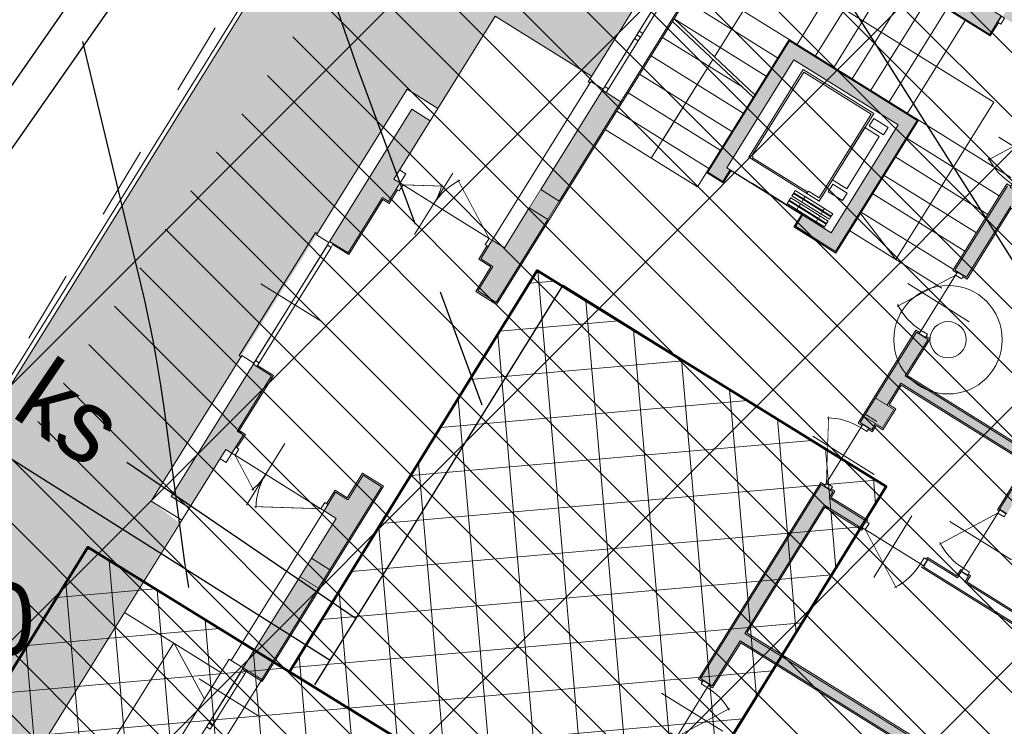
# Model space of a CAD drawing. Extents: x 4615668 to 9249187, y 5334101 to 10688993.
# Tile 26 of 120: x 4667487 to 4667501, y 5336872 to 5336882. Entities that reach past the tile are written whole.
import ezdxf
from ezdxf.enums import TextEntityAlignment as Align
from ezdxf.lldxf.tags import DXFTag

# ---------------------------------------------------------------- set-up
doc = ezdxf.new("R2010")
doc.units = 0
doc.header["$MEASUREMENT"] = 0
for name, pattern in [('BUIB05', [1, 0.5, -0.5]), ('DASHED', [19.049999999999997, 12.7, -6.35]), ('WARSTWICA', [3, 2, -1])]:
    doc.linetypes.add(name, pattern=pattern)
for name, color, linetype in [('13', 7, 'Continuous'), ('25', 7, 'Continuous'), ('26', 7, 'Continuous'), ('27', 7, 'Continuous'), ('45', 7, 'Continuous'), ('50', 7, 'Continuous'), ('52', 7, 'Continuous'), ('DIM', 7, 'Continuous'), ('hatcz', 253, 'Continuous'), ('OPIS', 7, 'Continuous'), ('sciany', 1, 'Continuous'), ('STOLARKA', 4, 'Continuous'), ('UWWPA_907', 7, 'Continuous')]:
    doc.layers.add(name, color=color, linetype=linetype)
for name, color, linetype, lineweight in [('A_widok', 8, 'Continuous', 0), ('budynek', 7, 'Continuous', 53), ('hatch', 253, 'Continuous', 0)]:
    doc.layers.add(name, color=color, linetype=linetype, lineweight=lineweight)
doc.styles.add('STYLE2', font='arial.ttf')
doc.styles.add('txt', font='TXT', dxfattribs={"height": 0.2})
tags = doc.linetypes.add('DASH', pattern=[15, 10, -5]).pattern_tags.tags
tags[6:7] = [DXFTag(74, 4), DXFTag(75, 0), DXFTag(340, '0'), DXFTag(46, 0.0), DXFTag(50, 0.0), DXFTag(44, 0.0), DXFTag(45, 0.0)]
tags[4:5] = [DXFTag(74, 4), DXFTag(75, 0), DXFTag(340, '0'), DXFTag(46, 0.0), DXFTag(50, 0.0), DXFTag(44, 0.0), DXFTag(45, 0.0)]
doc.dimstyles.new('1-500', dxfattribs={"dimtxt": 1, "dimasz": 0.5, "dimexe": 0.18, "dimexo": 0.0625, "dimgap": 0.3, "dimtad": 1, "dimzin": 0, "dimdsep": 46, "dimtxsty": 'STYLE2', "dimblk": 'DOT', "dimcen": 0.09, "dimadec": 0, "dimazin": 0, "dimtfac": 1, "dimtmove": 0, "dimatfit": 0, "dimldrblk": 'DOT', "dimfxl": 0, "dimtolj": 1, "dimtzin": 0, "dimarcsym": 0})
pattern_1 = [(95, (0, 0), (-0.6226216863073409, -0.05447233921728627), []), (185, (0, 0), (0.0544723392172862, -0.6226216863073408), [])]

# ---------------------------------------------------------------- blocks, each defined once
blk = doc.blocks.new('SB')
at = {"layer": 'UWWPA_907', "color": 7, "linetype": 'Continuous', "lineweight": 13}
for radius in [0.75, 0.25]:
    blk.add_circle((0, 0), radius, dxfattribs=at)
blk = doc.blocks.new('G$C8361AC1F')
at = {"layer": 'STOLARKA', "color": 252, "linetype": 'Continuous', "lineweight": 0}
for p, q in [((50, 100.0000000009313), (50, 0)), ((5, 50), (95, 49.99999999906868))]:
    blk.add_line(p, q, dxfattribs=at)
at = {"layer": 'STOLARKA', "color": 252, "linetype": 'Continuous', "lineweight": 0, "const_width": 0.9999999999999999}
blk.add_lwpolyline([(95, 50), (15.32566285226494, 95.99999999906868)], dxfattribs=at)
at = {"layer": 'STOLARKA', "color": 252, "linetype": 'Continuous', "lineweight": 0}
for points in [[(5, 40), (5, 50), (0, 50), (0, 40)], [(95, 40), (95, 50), (100, 50), (100, 40)]]:
    blk.add_lwpolyline(points, close=True, dxfattribs=at)
blk.add_arc((95, 49.99999999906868), 90, 148.7266556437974, 180, dxfattribs=at)
blk = doc.blocks.new('G$CF45FC2ED')
at = {"layer": 'STOLARKA', "color": 252, "linetype": 'Continuous', "lineweight": 0}
for p, q in [((45, 100.0000000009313), (45, 0)), ((85, 49.99999999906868), (5, 49.99999999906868))]:
    blk.add_line(p, q, dxfattribs=at)
at = {"layer": 'STOLARKA', "color": 252, "linetype": 'Continuous', "lineweight": 0, "const_width": 0.9999999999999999}
blk.add_lwpolyline([(5, 50), (77.05658363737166, 91.6018879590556)], dxfattribs=at)
at = {"layer": 'STOLARKA', "color": 252, "linetype": 'Continuous', "lineweight": 0}
for points in [[(5, 40), (5, 50), (0, 50), (0, 40)], [(85, 40), (85, 50), (90, 50), (90, 40)]]:
    blk.add_lwpolyline(points, close=True, dxfattribs=at)
blk.add_arc((-5, 49.99999999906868), 90, 0, 28.08978682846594, dxfattribs=at)
blk = doc.blocks.new('Z$W@#560870F2')
at = {"layer": 'A_widok', "lineweight": 25, "ltscale": 2}
for p, q in [((199.4689787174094, 178.4999104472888), (199.4689787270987, 60.49991056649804)), ((199.4689787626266, 24.49991047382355), (199.468978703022, 142.4999103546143))]:
    blk.add_line(p, q, dxfattribs=at)
at = {"layer": 'A_widok', "color": 251, "lineweight": 25, "ltscale": 2}
for p, q in [((218.4689787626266, 188.9999103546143), (218.4689787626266, 142.4999103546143)), ((220.468978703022, 140.4999104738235), (220.468978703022, 140.4999104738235))]:
    blk.add_line(p, q, dxfattribs=at)
at = {"layer": 'A_widok', "color": 251, "linetype": 'DASHED', "ltscale": 30}
blk.add_line((218.4689786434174, 165.9999103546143), (218.4689786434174, 167.4999103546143), dxfattribs=at)
at = {"layer": 'A_widok', "ltscale": 10}
blk.add_line((169.0998882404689, 41.9999104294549), (169.0998880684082, 131.9999104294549), dxfattribs=at)
for points in [[(34.49988807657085, 178.9999103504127), (34.49988814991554, 155.6021442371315), (46.49988814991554, 155.602144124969), (46.49988807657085, 178.9999104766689)], [(153.4998880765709, 178.9999105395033), (153.4998881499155, 155.6021443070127), (141.4998881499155, 155.6021441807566), (141.4998880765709, 178.9999105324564)], [(179.999888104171, 131.9999105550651), (179.99988813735, 176.9999105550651), (175.9998880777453, 176.9999105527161), (175.999888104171, 131.9999105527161)], [(184.9998880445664, 131.999910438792), (184.9998880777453, 176.999910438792), (180.99988813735, 176.999910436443), (180.9998881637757, 131.9999105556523)], [(191.999888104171, 131.9999105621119), (191.9998880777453, 176.9999105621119), (187.99988813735, 176.999910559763), (187.999888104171, 131.999910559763)], [(197.4689786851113, 131.9999104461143), (197.4689787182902, 176.9999105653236), (192.9998880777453, 176.9999104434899), (192.999888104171, 131.9999104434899)], [(136.4998880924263, 151.9999104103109), (136.4998880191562, 175.2706629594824), (51.49988807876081, 175.2706630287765), (51.49988815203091, 151.9999103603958)], [(179.9998881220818, 163.4999104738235), (179.9998881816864, 115.9999103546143), (175.9998881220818, 115.9999103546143), (175.9998881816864, 163.4999104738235)], [(184.9998880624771, 163.4999103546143), (184.9998881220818, 115.9999103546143), (180.9998881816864, 115.9999103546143), (180.9998881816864, 163.4999103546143)], [(191.9998881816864, 163.4999103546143), (191.9998881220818, 115.9999103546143), (187.9998881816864, 115.9999103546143), (187.9998881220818, 163.4999103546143)], [(197.468978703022, 163.4999104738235), (197.468978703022, 115.9999104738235), (192.9998881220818, 115.9999104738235), (192.9998880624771, 163.4999103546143)]]:
    blk.add_lwpolyline(points, close=True, dxfattribs=at)
at = {"layer": 'A_widok', "linetype": 'Continuous', "lineweight": 0}
blk.add_lwpolyline([(171.0998882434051, 36.99991043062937), (171.0998881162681, 151.9999105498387), (28.49988809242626, 151.9999103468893), (28.49988821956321, 36.99991034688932)], close=True, dxfattribs=at)
at = {"layer": 'A_widok', "ltscale": 10}
blk.add_lwpolyline([(171.0998881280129, 131.9999105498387), (167.0998881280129, 131.9999105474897), (167.0998881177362, 149.4999105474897), (30.99988809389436, 149.4999103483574), (30.99988821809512, 39.49991046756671), (167.0998881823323, 39.49991042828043), (167.0998881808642, 41.99991054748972), (171.0998881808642, 41.99991054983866)], dxfattribs=at)
at = {"layer": 'A_widok'}
for p in [(169.0998881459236, 130.9999103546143), (169.0998880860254, 101.9999105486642), (169.099888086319, 100.9999103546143), (169.0998881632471, 71.99991054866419)]:
    blk.add_point(p, dxfattribs=at)
at = {"layer": 'sciany', "color": 251, "linetype": 'Continuous', "lineweight": 0}
for p, q in [((4.999888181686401, -8.952617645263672e-05), (4.999888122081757, 207.9999103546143)), ((4.999888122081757, 207.9999103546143), (218.4689787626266, 207.9999103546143)), ((218.4689787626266, 207.9999103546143), (218.4689787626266, 142.4999103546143)), ((23.99988812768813, 188.9999103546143), (199.4689787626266, 188.9999103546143)), ((23.99988817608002, 18.99991046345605), (23.99988812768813, 188.9999103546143)), ((199.4689787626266, 188.9999103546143), (199.4689787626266, 142.4999103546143)), ((199.468978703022, 142.4999103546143), (218.4689787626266, 142.4999103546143)), ((199.468978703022, 18.99991036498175), (23.99988817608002, 18.99991046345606)), ((199.4689787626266, 24.49991047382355), (218.468978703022, 24.49991047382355)), ((199.468978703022, 24.49991047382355), (199.468978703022, 18.99991036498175)), ((218.468978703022, 24.49991047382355), (218.468978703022, -8.96453857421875e-05)), ((218.468978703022, -8.96453857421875e-05), (4.999888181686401, -8.952617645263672e-05))]:
    blk.add_line(p, q, dxfattribs=at)
blk = doc.blocks.new('G$C7BE39422')
at = {"layer": 'OPIS', "lineweight": 0, "ltscale": 40, "transparency": 33554687}
h = blk.add_hatch(color=256, dxfattribs=at)
h.dxf.hatch_style = 1
h.paths.add_polyline_path([(461.0854744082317, 1724.0000002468), (461.0854744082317, 1754.000000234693), (680.1125082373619, 1754.000000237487), (680.1125082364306, 1724.0000002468)])
h = blk.add_hatch(color=256, dxfattribs=at)
h.dxf.hatch_style = 1
h.paths.add_polyline_path([(1411.189378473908, 1184), (1411.189378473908, 1165.249999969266), (1381.189378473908, 1165.249999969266), (1381.189378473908, 1184)])
h.paths.add_polyline_path([(830.1125082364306, 1184), (830.1125082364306, 1174.000000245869), (811.1125082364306, 1174.000000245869), (811.1125082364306, 1184)])
h.paths.add_polyline_path([(811.1125082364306, 1214), (811.1125082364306, 1321.155495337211), (830.1125082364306, 1321.155495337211), (830.1125082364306, 1261.655495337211), (1038.028082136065, 1261.655495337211), (1038.028082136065, 1537.866640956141), (830.1125082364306, 1537.866640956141), (830.1125082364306, 1422.155495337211), (811.1125082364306, 1422.155495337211), (811.1125082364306, 1559.366640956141), (830.1125082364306, 1559.366640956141), (830.1125082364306, 1549.866640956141), (1038.028082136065, 1549.866640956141), (1038.028082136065, 1559.366640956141), (1050.028082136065, 1559.366640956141), (1050.028082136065, 1405.761068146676), (1154.028082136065, 1405.761068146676), (1154.028082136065, 1549.866640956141), (1170.425448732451, 1549.866640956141), (1170.425448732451, 1539.866640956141), (1164.028082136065, 1539.866640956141), (1164.028082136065, 1405.761068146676), (1267.822815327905, 1405.761068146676), (1267.822815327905, 1539.866640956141), (1261.425448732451, 1539.866640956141), (1261.425448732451, 1549.866640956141), (1283.792011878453, 1549.866640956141), (1283.792011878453, 1539.866640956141), (1277.611669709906, 1539.866640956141), (1277.611669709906, 1405.761068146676), (1381.189378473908, 1405.761068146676), (1381.189378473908, 1539.86664095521), (1374.792011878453, 1539.86664095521), (1374.792011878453, 1549.86664095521), (1381.189378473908, 1549.86664095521), (1381.189378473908, 1724.0000002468), (1411.189378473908, 1724.0000002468), (1411.189378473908, 1214), (1381.189378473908, 1214), (1381.189378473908, 1249.655495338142), (1374.792011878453, 1249.655495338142), (1374.792011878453, 1259.655495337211), (1381.189378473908, 1259.655495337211), (1381.189378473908, 1393.786186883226), (1277.611669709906, 1393.786186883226), (1277.611669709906, 1259.655495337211), (1283.792011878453, 1259.655495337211), (1283.792011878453, 1249.655495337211), (1261.425448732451, 1249.655495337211), (1261.425448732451, 1259.655495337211), (1267.822815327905, 1259.655495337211), (1267.822815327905, 1393.786186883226), (1164.028082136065, 1393.786186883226), (1164.028082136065, 1259.655495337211), (1170.425448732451, 1259.655495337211), (1170.425448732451, 1249.655495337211), (1147.63071554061, 1249.655495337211), (1147.63071554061, 1259.655495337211), (1154.028082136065, 1259.655495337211), (1154.028082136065, 1393.786186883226), (1050.028082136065, 1393.786186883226), (1050.028082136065, 1259.655495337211), (1056.63071554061, 1259.655495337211), (1056.63071554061, 1249.655495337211), (1050.028082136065, 1249.655495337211), (1050.028082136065, 1174.000000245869), (1038.028082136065, 1174.000000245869), (1038.028082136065, 1249.655495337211), (830.1125082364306, 1249.655495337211), (830.1125082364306, 1214)])
h = blk.add_hatch(color=256, dxfattribs=at)
h.dxf.hatch_style = 1
h.paths.add_polyline_path([(474.074073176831, 1375.53090966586), (468.5740730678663, 1375.530909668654), (468.5740730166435, 1551.000000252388), (638.5740730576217, 1551.000000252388), (638.5740730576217, 1375.53090966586), (592.0740730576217, 1375.530909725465), (592.0740730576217, 1356.53090966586), (657.5740730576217, 1356.53090966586), (657.5740730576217, 1570.000000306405), (449.574073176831, 1570.0000002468), (449.574073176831, 1356.530909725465), (474.074073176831, 1356.530909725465)])
h = blk.add_hatch(color=256, dxfattribs=at)
h.dxf.hatch_style = 1
h.paths.add_polyline_path([(266.0356379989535, 1362.500000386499), (266.0356379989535, 1214), (281.0356379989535, 1214), (281.0356379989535, 1375.53090966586), (266.0356379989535, 1375.53090966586)])
h.paths.add_polyline_path([(281.0356379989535, 1375.53090966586), (281.0356379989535, 1214), (296.0356379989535, 1214), (296.0356379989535, 1375.53090966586)])
h.paths.add_polyline_path([(281.0356379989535, 1184), (281.0356379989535, 1049), (296.0356379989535, 1049), (296.0356379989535, 1184)])
h.paths.add_polyline_path([(266.0356379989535, 1119), (246.0356379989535, 1119), (246.0356379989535, 1109), (246.0356379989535, 1089), (266.0356379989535, 1089), (266.0356379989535, 1049), (281.0356379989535, 1049), (281.0356379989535, 1184), (266.0356379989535, 1184)])
h.paths.add_polyline_path([(86.03563799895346, 999), (86.03563799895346, 1088.928201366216), (96.03563799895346, 1088.928201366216), (96.03563799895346, 1108.999999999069), (96.03563799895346, 1119), (86.03563799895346, 1119), (86.03563799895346, 1134), (86.03563799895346, 1184), (86.03563799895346, 1214), (71.03563799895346, 1214), (71.03563801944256, 999)])
h.paths.add_polyline_path([(56.03563803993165, 999), (62.03563803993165, 999), (62.51427259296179, 999), (71.03563801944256, 999), (71.03563799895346, 1214), (56.03563799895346, 1214), (56.03563799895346, 999)])
h.paths.add_polyline_path([(86.03563799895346, 584), (86.03563799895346, 664), (86.03563799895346, 679), (96.03563799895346, 679), (96.03563799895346, 689.0000000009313), (96.03563799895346, 709), (86.03563799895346, 709), (86.03563799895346, 799), (71.03563799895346, 799), (71.03563799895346, 584)])
h.paths.add_polyline_path([(71.03563799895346, 584), (71.03563799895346, 799), (62.03563799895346, 799), (56.03563799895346, 799), (56.03563799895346, 584)])
h.paths.add_polyline_path([(281.0356379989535, 614), (281.0356379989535, 749), (266.0356379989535, 749), (266.0356379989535, 709), (246.0356379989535, 709), (246.0356379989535, 689), (246.0356379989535, 679), (266.0356379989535, 679), (266.0356379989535, 614)])
h.paths.add_polyline_path([(296.0356379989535, 749), (281.0356379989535, 749), (281.0356379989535, 614), (296.0356379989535, 614)])
h = blk.add_hatch(color=256, dxfattribs=at)
h.dxf.hatch_style = 1
h.paths.add_polyline_path([(266.0356379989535, 1184), (296.0356379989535, 1184), (296.0356379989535, 1214), (266.0356379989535, 1214)])
h = blk.add_hatch(color=256, dxfattribs=at)
h.dxf.hatch_style = 1
h.paths.add_polyline_path([(811.1125082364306, 1184), (841.1125082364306, 1184), (841.1125082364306, 1214), (811.1125082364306, 1214)])
h = blk.add_hatch(color=256, dxfattribs=at)
h.dxf.hatch_style = 1
h.paths.add_polyline_path([(1411.189378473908, 584), (1411.189378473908, 565.2500002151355), (1381.189378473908, 565.2500002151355), (1381.189378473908, 584)])
h.paths.add_polyline_path([(1381.189378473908, 613.9344323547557), (1381.189378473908, 716.1306915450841), (1344.586745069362, 716.1306915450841), (1344.586745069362, 726.1306915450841), (1381.189378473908, 726.1306915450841), (1381.189378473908, 830.1306915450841), (1247.189378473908, 830.1306915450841), (1247.189378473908, 726.1306915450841), (1253.586745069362, 726.1306915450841), (1253.586745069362, 716.1306915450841), (1247.189378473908, 716.1306915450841), (1247.189378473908, 596), (1253.586745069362, 596), (1253.586745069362, 584), (1228.792011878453, 584), (1228.792011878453, 596), (1234.689378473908, 596), (1234.689378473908, 716.1306915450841), (1228.792011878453, 716.1306915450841), (1228.792011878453, 726.1306915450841), (1234.689378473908, 726.1306915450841), (1234.689378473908, 830.1306915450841), (1100.689378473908, 830.1306915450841), (1100.689378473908, 726.1306915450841), (1137.792011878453, 726.1306915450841), (1137.792011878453, 716.1306915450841), (1100.689378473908, 716.1306915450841), (1100.689378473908, 596), (1127.792011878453, 596), (1127.792011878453, 584), (1088.689378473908, 584), (1088.689378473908, 644), (829.6125082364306, 644), (829.6125082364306, 614), (810.6125082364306, 614), (810.6125082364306, 666), (829.6125082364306, 666), (829.6125082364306, 656), (1088.689378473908, 656), (1088.689378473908, 830.391444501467), (829.6125082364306, 830.391444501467), (829.6125082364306, 757), (810.6125082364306, 757), (810.6125082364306, 1073.000000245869), (829.6125082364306, 1073.000000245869), (829.6125082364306, 1063.000000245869), (889.6125082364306, 1063.000000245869), (889.6125082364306, 1051.000000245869), (829.6125082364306, 1051.000000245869), (829.6125082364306, 842.391444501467), (1381.189378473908, 842.391444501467), (1381.189378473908, 947.7499999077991), (1411.189378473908, 947.7499999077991), (1411.189378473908, 613.9344323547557)])
h = blk.add_hatch(color=256, dxfattribs=at)
h.dxf.hatch_style = 1
h.paths.add_polyline_path([(266.0356379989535, 584), (296.0356379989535, 584), (296.0356379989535, 614), (266.0356379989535, 614)])
h = blk.add_hatch(color=256, dxfattribs=at)
h.dxf.hatch_style = 1
h.paths.add_polyline_path([(296.0356379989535, 472), (296.0356379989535, 473), (296.0356379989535, 584), (281.0356379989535, 584), (281.0356379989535, 435.4999999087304), (296.0356379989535, 435.4999999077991), (296.0356379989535, 461), (296.0356379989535, 462)])
h.paths.add_polyline_path([(266.0356379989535, 435.4999999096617), (281.0356379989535, 435.4999999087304), (281.0356379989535, 584), (266.0356379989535, 584)])
at = {"layer": 'OPIS', "linetype": 'DASH', "lineweight": 0}
for p, q in [((461.0740731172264, 1571.5000002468), (461.0740731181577, 1722.500000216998)), ((491.0740731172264, 1571.5000002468), (491.0740731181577, 1722.500000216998)), ((521.0740731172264, 1571.5000002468), (521.0740731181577, 1722.500000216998)), ((551.0740731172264, 1571.5000002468), (551.0740731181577, 1722.500000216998)), ((581.0740731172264, 1571.5000002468), (581.0740731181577, 1722.500000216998)), ((611.0740731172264, 1571.5000002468), (611.0740731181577, 1722.500000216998)), ((448.0740731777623, 1571.5000002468), (298.0740731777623, 1571.50000033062)), ((448.074073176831, 1571.5000002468), (298.074073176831, 1571.5000002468)), ((654.0740730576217, 1571.5000002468), (809.0740730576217, 1571.5000002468)), ((448.074073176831, 1541.5000002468), (298.074073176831, 1541.5000002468)), ((657.5740730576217, 1541.5000002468), (809.0740730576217, 1541.5000002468)), ((448.074073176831, 1511.5000002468), (298.074073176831, 1511.5000002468)), ((657.5740730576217, 1511.5000002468), (809.0740730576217, 1511.5000002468)), ((657.5740730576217, 1481.5000002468), (809.0740730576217, 1481.5000002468)), ((657.5740730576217, 1451.5000002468), (809.0740730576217, 1451.5000002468)), ((657.5740730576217, 1421.5000002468), (809.0740730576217, 1421.5000002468)), ((734.0740730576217, 1391.5000002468), (657.5740730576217, 1420.1875002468)), ((657.5740730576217, 1391.5000002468), (809.0740730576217, 1391.5000002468))]:
    blk.add_line(p, q, dxfattribs=at)
at = {"layer": 'OPIS', "lineweight": 0, "ltscale": 40}
for p, q in [((641.0740731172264, 1571.5000002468), (641.0740731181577, 1722.500000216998)), ((448.0740731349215, 1481.5000002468), (298.0740731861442, 1511.500000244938)), ((448.0740731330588, 1477.420784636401), (298.0740731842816, 1507.420784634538)), ((427.6779950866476, 1481.5000002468), (298.074073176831, 1481.5000002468)), ((448.074073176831, 1451.5000002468), (298.074073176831, 1451.5000002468)), ((448.074073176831, 1421.5000002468), (298.074073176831, 1421.5000002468)), ((448.074073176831, 1391.5000002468), (298.074073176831, 1391.5000002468)), ((448.074073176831, 1361.5000002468), (298.074073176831, 1361.5000002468)), ((448.0740730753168, 1355.030909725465), (448.0740730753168, 1331.5000002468)), ((448.0740731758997, 1331.5000002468), (298.0740731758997, 1331.5000002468)), ((86.03563799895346, 1214), (86.03563799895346, 1234)), ((96.03563799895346, 1134), (86.03563799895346, 1134)), ((96.03563799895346, 1134), (96.03563799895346, 1118.999999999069)), ((56.03563803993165, 999), (86.03563799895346, 999)), ((56.03563799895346, 799), (86.03563799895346, 799)), ((266.0356379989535, 749), (296.0356381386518, 749.0000000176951)), ((96.03563799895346, 664), (86.03563799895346, 664)), ((86.03563799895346, 584), (86.03563799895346, 564)), ((296.0356379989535, 435.4999999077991), (266.0356379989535, 435.4999999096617))]:
    blk.add_line(p, q, dxfattribs=at)
at = {"layer": 'OPIS', "color": 252, "linetype": 'Continuous', "lineweight": 0}
for p, q in [((86.03563799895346, 1384), (243.0356379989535, 1384)), ((86.03563799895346, 1234), (86.03563799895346, 1384)), ((150.9628169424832, 1169), (150.9628169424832, 1068.999999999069)), ((181.0356379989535, 1118.999999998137), (101.0356379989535, 1118.999999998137)), ((161.0356379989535, 1118.999999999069), (241.0356379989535, 1118.999999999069)), ((150.9628169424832, 629), (150.9628169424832, 729.0000000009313)), ((181.0356379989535, 679.0000000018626), (101.0356379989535, 679.0000000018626)), ((161.0356379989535, 679.0000000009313), (241.0356379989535, 679.0000000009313)), ((86.03563799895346, 564), (86.03563799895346, 414)), ((86.03563799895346, 414), (243.0356379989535, 414))]:
    blk.add_line(p, q, dxfattribs=at)
at = {"layer": 'OPIS', "color": 0, "lineweight": 0, "ltscale": 40}
for p, q in [((811.1125082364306, 1187.522136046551), (830.1125082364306, 1187.522136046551)), ((96.03563799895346, 664), (96.03563799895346, 679.0000000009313))]:
    blk.add_line(p, q, dxfattribs=at)
at = {"layer": 'OPIS', "color": 251, "lineweight": 0, "ltscale": 40}
for p, q in [((106.035638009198, 899), (6.03563800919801, 899)), ((222.0356379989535, 390.4999999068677), (322.0356379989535, 390.4999999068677))]:
    blk.add_line(p, q, dxfattribs=at)
at = {"layer": 'OPIS', "lineweight": 0, "ltscale": 40}
for points in [[(244.0356379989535, 1109), (244.0356379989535, 1087), (264.0356379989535, 1087), (264.0356379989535, 1047), (298.0740730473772, 1047), (298.0740732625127, 1722.500000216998), (681.6125082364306, 1722.500000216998), (681.6125082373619, 1744.002707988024)], [(461.0854744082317, 1724.0000002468), (461.0854744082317, 1754.000000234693), (680.1125082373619, 1754.000000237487), (680.1125082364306, 1724.0000002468), (461.0854744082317, 1724.0000002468)], [(830.1125082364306, 1184), (830.1125082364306, 1174.000000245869), (811.1125082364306, 1174.000000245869), (811.1125082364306, 1321.155495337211), (830.1125082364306, 1321.155495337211), (830.1125082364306, 1261.655495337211), (1038.028082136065, 1261.655495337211)], [(830.1125082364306, 1537.866640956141), (830.1125082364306, 1422.155495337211), (811.1125082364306, 1422.155495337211), (811.1125082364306, 1559.366640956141)], [(815.6125082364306, 1561.366640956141), (809.1125082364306, 1561.366640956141), (809.1125082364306, 1420.155495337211), (815.6125082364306, 1420.155495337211)], [(825.6125082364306, 1420.155495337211), (832.1125082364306, 1420.155495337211), (832.1125082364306, 1535.866640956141), (1036.028082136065, 1535.866640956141), (1036.028082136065, 1263.655495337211), (832.1125082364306, 1263.655495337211), (832.1125082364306, 1323.155495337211), (825.6125082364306, 1323.155495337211)], [(373.0740731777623, 1331.5000002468), (373.0740731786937, 1492.420784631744)], [(373.074073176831, 1361.5000002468), (373.0740731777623, 1492.420784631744)], [(1050.028082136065, 1174.000000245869), (1038.028082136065, 1174.000000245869), (1038.028082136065, 1249.655495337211), (830.1125082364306, 1249.655495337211), (830.1125082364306, 1214)], [(246.0356379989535, 1119), (246.0356379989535, 1377.53090966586), (266.0356379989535, 1377.53090966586)], [(815.6125082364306, 1323.155495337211), (809.1125082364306, 1323.155495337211), (809.1125082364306, 1172.000000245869), (815.6125082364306, 1172.000000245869)], [(825.6125082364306, 1172.000000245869), (832.1125082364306, 1172.000000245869), (832.1125082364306, 1182), (843.1125082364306, 1182), (843.1125082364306, 1216), (832.1125082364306, 1216), (832.1125082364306, 1247.655495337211), (1036.028082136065, 1247.655495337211), (1036.028082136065, 1172.000000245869), (1038.857453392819, 1172.000000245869)], [(86.03563799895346, 1234), (36.03563799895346, 1234), (36.03563799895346, 997)], [(86.03563799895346, 999), (86.03563799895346, 1088.928201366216), (96.03563799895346, 1088.928201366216), (96.03563799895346, 1119), (86.03563799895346, 1119), (86.03563799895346, 1184)], [(266.0356379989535, 1119), (246.0356379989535, 1119), (246.0356379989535, 1089), (266.0356379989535, 1089), (266.0356379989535, 1049), (296.0356379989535, 1049), (296.0356379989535, 1184), (266.0356379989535, 1184), (266.0356379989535, 1119)], [(62.03563803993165, 997.5), (88.03563799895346, 997.5), (88.03563799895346, 1086.928201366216), (98.03563799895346, 1086.928201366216), (98.03563799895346, 1108.999999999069)], [(86.03563799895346, 999), (86.03563799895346, 1088.928201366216)], [(1048.857453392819, 1075.000000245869), (1052.528082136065, 1075.000000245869), (1052.528082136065, 1065.000000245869), (1379.189378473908, 1065.000000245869), (1379.189378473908, 1077.249999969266), (1405.189378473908, 1077.249999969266)], [(815.1125082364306, 755), (808.6125082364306, 755), (808.6125082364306, 1075.000000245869), (815.6125082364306, 1075.000000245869)], [(1088.689378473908, 830.391444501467), (829.6125082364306, 830.391444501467), (829.6125082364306, 757), (810.6125082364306, 757), (810.6125082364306, 1073.000000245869), (829.6125082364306, 1073.000000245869), (829.6125082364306, 1063.000000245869), (889.6125082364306, 1063.000000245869), (889.6125082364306, 1051.000000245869), (829.6125082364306, 1051.000000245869), (829.6125082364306, 842.391444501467), (1381.189378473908, 842.391444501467)], [(825.6125082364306, 1075.000000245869), (831.6125082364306, 1075.000000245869), (831.6125082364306, 1065.000000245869), (891.6125082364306, 1065.000000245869), (891.6125082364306, 1062.225070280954)], [(988.6125082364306, 1062.225070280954), (988.6125082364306, 1065.000000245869), (1036.528082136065, 1065.000000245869), (1036.528082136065, 1075.000000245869), (1038.857453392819, 1075.000000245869)], [(1381.689378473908, 1051.000000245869), (990.6125082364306, 1051.000000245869), (990.6125082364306, 1063.000000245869), (1038.528082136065, 1063.000000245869), (1038.528082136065, 1073.000000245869), (1050.528082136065, 1073.000000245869), (1050.528082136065, 1063.000000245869), (1381.189378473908, 1063.000000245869), (1381.189378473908, 1075.249999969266), (1411.189378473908, 1075.249999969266), (1411.189378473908, 1037.749999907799), (1381.189378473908, 1037.749999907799), (1381.189378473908, 1051.000000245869)], [(891.6125082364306, 1052.225070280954), (891.6125082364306, 1049.000000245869), (831.6125082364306, 1049.000000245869), (831.6125082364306, 844.391444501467), (1379.189378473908, 844.391444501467), (1379.189378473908, 949.7499999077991), (1405.189378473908, 949.7499999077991)], [(1405.189378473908, 1035.749999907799), (1379.189378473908, 1035.749999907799), (1379.189378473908, 1049.000000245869), (988.6125082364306, 1049.000000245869), (988.6125082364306, 1052.225070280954)], [(56.03563803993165, 997), (36.03563799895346, 997)], [(825.1125082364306, 668), (831.6125082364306, 668), (831.6125082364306, 658), (1086.689378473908, 658), (1086.689378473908, 828.391444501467), (831.6125082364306, 828.391444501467), (831.6125082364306, 755), (825.1125082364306, 755)], [(36.03563799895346, 801), (36.03563799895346, 564), (86.03563799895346, 564)], [(56.03563803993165, 801), (36.03563799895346, 801)], [(98.03563799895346, 689.0000000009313), (98.03563799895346, 711), (88.03563799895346, 711), (88.03563799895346, 800.5), (62.03563799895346, 800.5)], [(244.0356379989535, 689), (244.0356379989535, 711), (264.03563795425, 711), (264.0356379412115, 750.9999999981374), (298.0356379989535, 751.0000000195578), (298.0356379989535, 433.4999999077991), (266.0356379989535, 433.4999999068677)], [(266.0356379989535, 679), (266.0356379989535, 614), (296.0356379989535, 614), (296.0356379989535, 749), (266.0356379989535, 749), (266.0356379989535, 709)], [(266.0356379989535, 709), (246.0356379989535, 709), (246.0356379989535, 679), (266.0356379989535, 679)], [(246.0356379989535, 679), (246.0356379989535, 435.4999999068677)], [(266.0356379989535, 614), (266.0356379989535, 435.4999999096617)], [(296.0356379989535, 614), (296.0356379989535, 435.4999999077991)], [(246.0356379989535, 435.4999999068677), (266.0356379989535, 435.4999999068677)]]:
    blk.add_lwpolyline(points, dxfattribs=at)
at = {"layer": 'OPIS', "color": 252, "linetype": 'Continuous', "lineweight": 0}
for points in [[(685.6125082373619, 1744.002707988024), (685.6125082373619, 1754.002707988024), (680.6125082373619, 1754.002707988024), (680.6125082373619, 1744.002707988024)], [(101.0356379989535, 1108.999999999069), (101.0356379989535, 1118.999999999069), (96.03563799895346, 1118.999999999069), (96.03563799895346, 1108.999999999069)], [(241.0356379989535, 1109), (241.0356379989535, 1119), (246.0356379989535, 1119), (246.0356379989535, 1109)], [(101.0356379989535, 689.0000000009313), (101.0356379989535, 679.0000000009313), (96.03563799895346, 679.0000000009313), (96.03563799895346, 689.0000000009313)], [(241.0356379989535, 689), (241.0356379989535, 679), (246.0356379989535, 679), (246.0356379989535, 689)]]:
    blk.add_lwpolyline(points, close=True, dxfattribs=at)
at = {"layer": 'OPIS', "color": 251, "lineweight": 0, "ltscale": 40}
for points in [[(266.0356379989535, 1724.000000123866), (266.0356379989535, 1375.53090966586), (296.0356379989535, 1375.53090966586), (296.0356379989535, 1724.000000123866)], [(266.0356379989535, 1549.530909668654), (266.0356379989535, 1471.530909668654), (272.0356379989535, 1471.530909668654), (272.0356379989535, 1549.530909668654)], [(266.0356379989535, 1465.530909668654), (266.0356379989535, 1471.530909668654), (272.0356379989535, 1471.530909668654), (272.0356379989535, 1465.530909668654)], [(266.0356379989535, 1459.53090966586), (266.0356379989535, 1381.53090966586), (272.0356379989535, 1381.53090966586), (272.0356379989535, 1459.53090966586)], [(266.0356379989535, 1375.53090966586), (266.0356379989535, 1381.53090966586), (272.0356379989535, 1381.53090966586), (272.0356379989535, 1375.53090966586)], [(62.03563803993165, 993), (62.03563803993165, 999), (56.03563803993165, 999), (56.03563803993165, 993)], [(62.03563801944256, 993), (62.03563799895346, 805), (56.03563799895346, 805), (56.03563801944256, 993)], [(62.03563799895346, 799), (62.03563799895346, 805), (56.03563799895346, 805), (56.03563799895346, 799)], [(266.0356379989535, 435.4999999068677), (266.0356379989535, 74), (296.0356379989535, 74), (296.0356379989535, 435.4999999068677)], [(266.0356379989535, 429.4999999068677), (266.0356379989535, 351.4999999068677), (272.0356379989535, 351.4999999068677), (272.0356379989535, 429.4999999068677)], [(266.0356379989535, 345.4999999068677), (266.0356379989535, 351.4999999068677), (272.0356379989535, 351.4999999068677), (272.0356379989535, 345.4999999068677)]]:
    blk.add_lwpolyline(points, close=True, dxfattribs=at)
at = {"layer": 'OPIS', "linetype": 'DASH', "lineweight": 0}
blk.add_lwpolyline([(373.0740731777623, 1496.500000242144), (373.0740731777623, 1571.50000028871), (373.0740731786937, 1647.500000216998), (734.074073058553, 1647.500000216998), (734.0740730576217, 1391.5000002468)], dxfattribs=at)
at = {"layer": 'OPIS', "color": 251, "lineweight": 0, "ltscale": 40}
for points in [[(590.5740730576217, 1375.53090966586), (590.5740730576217, 1355.03090966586), (659.0740691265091, 1355.024639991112), (659.0740691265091, 1571.493730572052), (448.0740731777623, 1571.5000002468), (448.0740731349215, 1481.5000002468)], [(246.0356379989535, 1375.022845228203), (243.0356379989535, 1375.022845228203), (243.0356379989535, 1555.530909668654), (246.0356379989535, 1555.530909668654)], [(475.574073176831, 1375.53090966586), (475.574073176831, 1355.030909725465), (448.0740730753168, 1355.030909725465), (448.0740731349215, 1481.5000002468)], [(266.0356379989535, 1459.53090966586), (272.0356379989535, 1459.53090966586), (272.0356379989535, 1465.53090966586), (266.0356379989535, 1465.53090966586)], [(86.03563799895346, 1119), (86.03563799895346, 1214), (56.03563799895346, 1214), (56.03563799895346, 584), (86.03563799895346, 584), (86.03563799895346, 679), (96.03563799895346, 679), (96.03563799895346, 709), (86.03563799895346, 709), (86.03563799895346, 799)], [(36.03563799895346, 798.8523013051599), (33.03563799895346, 798.8523013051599), (33.03563799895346, 999), (36.03563799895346, 999)], [(246.0356379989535, 74.99193546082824), (243.0356379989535, 74.99193546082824), (243.0356379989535, 435.4999999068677), (246.0356379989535, 435.4999999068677)], [(266.0356379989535, 435.4999999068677), (246.0356379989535, 435.4999999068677)], [(266.0356379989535, 429.4999999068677), (272.0356379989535, 429.4999999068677), (272.0356379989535, 435.4999999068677), (266.0356379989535, 435.4999999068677)], [(266.0356379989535, 339.4999999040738), (272.0356379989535, 339.4999999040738), (272.0356379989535, 345.4999999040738), (266.0356379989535, 345.4999999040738)]]:
    blk.add_lwpolyline(points, dxfattribs=at)
at = {"layer": 'OPIS', "lineweight": 0, "ltscale": 40}
blk.add_lwpolyline([(266.0356379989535, 1214), (266.0356379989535, 1375.53090966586), (296.0356379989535, 1375.53090966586), (296.0356379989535, 1214)], close=True, dxfattribs=at)
at = {"layer": 'OPIS', "lineweight": 0, "ltscale": 40, "const_width": 1}
for points in [[(266.0356379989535, 1184), (296.0356379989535, 1184), (296.0356379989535, 1214), (266.0356379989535, 1214)], [(811.1125082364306, 1184), (841.1125082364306, 1184), (841.1125082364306, 1214), (811.1125082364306, 1214)], [(266.0356379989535, 584), (296.0356379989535, 584), (296.0356379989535, 614), (266.0356379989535, 614)]]:
    blk.add_lwpolyline(points, close=True, dxfattribs=at)
at = {"layer": 'OPIS', "color": 252, "linetype": 'Continuous', "lineweight": 0, "const_width": 0.9999999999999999}
for points in [[(241.0356379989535, 1119), (161.3613008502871, 1164.999999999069)], [(101.0356379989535, 1118.999999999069), (148.6992999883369, 1146.518628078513)], [(101.0356379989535, 679.0000000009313), (148.6992999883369, 651.4813719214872)], [(241.0356379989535, 679), (161.3613008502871, 633.0000000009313)]]:
    blk.add_lwpolyline(points, dxfattribs=at)
at = {"layer": 'OPIS', "color": 0, "lineweight": 0, "ltscale": 40}
for centre, start, end in [((241.0356379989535, 1119), 148.7266556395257, 180), ((241.0356379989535, 679), 180, 211.2733443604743)]:
    blk.add_arc(centre, 90, start, end, dxfattribs=at)
at = {"layer": 'OPIS', "color": 252, "linetype": 'Continuous', "lineweight": 0}
for centre, start, end in [((60.96281694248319, 1118.999999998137), 0, 18.40990210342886), ((60.96281694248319, 679.0000000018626), 341.5900978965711, 0)]:
    blk.add_arc(centre, 90, start, end, dxfattribs=at)
at = {"layer": 'OPIS', "color": 251, "lineweight": 0, "ltscale": 40}
for p, rotation in [((865.6125082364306, 1559.866640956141), 90.00000000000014), ((865.6125082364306, 1321.655495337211), 89.99999999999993), ((1088.857453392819, 1073.500000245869), 89.9999999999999), ((990.1125082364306, 1102.225070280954), 180)]:
    blk.add_blockref('G$C8361AC1F', p, dxfattribs=dict(at, rotation=rotation))
at = {"layer": 'OPIS', "color": 7, "linetype": 'Continuous', "lineweight": 0, "rotation": 269.9999999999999}
blk.add_blockref('Z$W@#560870F2', (449.5741627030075, 1574.999888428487), dxfattribs=at)
at = {"layer": 'OPIS', "color": 251, "lineweight": 0, "ltscale": 40, "xscale": -1}
for name, p, rotation in [('G$C8361AC1F', (865.6125082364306, 1173.500000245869), 89.99999999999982), ('G$CF45FC2ED', (775.1125082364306, 666.5), 269.9999999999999)]:
    blk.add_blockref(name, p, dxfattribs=dict(at, rotation=rotation))
blk = doc.blocks.new('_Dot')
at = {"color": 0, "linetype": 'ByBlock', "lineweight": -2}
blk.add_line((-0.5, 0), (-1, 0), dxfattribs=at)
at = {"color": 0, "linetype": 'ByBlock', "const_width": 0.5}
blk.add_lwpolyline([(-0.25, 0, 1), (0.25, 0, 1)], format="xyb", close=True, dxfattribs=at)
blk = doc.blocks.new('*D3052')
at = {"layer": 'Defpoints', "color": 0}
for p in [(4667478.874121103, 5336873.37347775), (4667478.506198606, 5336872.580579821), (4667487.728993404, 5336869.264617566)]:
    blk.add_point(p, dxfattribs=at)
at = {"layer": 'DIM', "color": 0, "lineweight": -2, "ltscale": 40}
for p, q in [((4667478.847813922, 5336873.316783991), (4667478.430433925, 5336872.417301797)), ((4667486.90752084, 5336868.682177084), (4667478.959748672, 5336872.370122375)), ((4667487.702686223, 5336869.207923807), (4667487.285306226, 5336868.308441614))]:
    blk.add_line(p, q, dxfattribs=at)
at = {"layer": 'DIM', "color": 0, "linetype": 'ByBlock', "lineweight": -2, "xscale": 0.5, "yscale": 0.5, "zscale": 0.5}
for p, rotation in [((4667478.506198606, 5336872.580579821), 155.1076380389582), ((4667487.361070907, 5336868.471719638), 335.1076380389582)]:
    blk.add_blockref('_Dot', p, dxfattribs=dict(at, rotation=rotation))
at = {"layer": 'DIM', "color": 0, "lineweight": 0, "ltscale": 40, "insert": (4667483.274816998, 5336871.261420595), "char_height": 1, "attachment_point": 5, "rotation": 335.1076380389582, "style": 'STYLE2'}
blk.add_mtext('\\A1;9.76 ', dxfattribs=at)

msp = doc.modelspace()

# ---------------------------------------------------------------- hatches: boundary and pattern name
at = {"layer": 'hatch', "lineweight": 0, "ltscale": 20}
h = msp.add_hatch(dxfattribs=at)
h.set_pattern_fill('ANSI31', color=3, scale=5, angle=90)
h.set_pattern_definition([(135, (0, 0), (-0.4419417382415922, -0.4419417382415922), [])])
h.paths.add_polyline_path([(4667478.241076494, 5336862.506376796), (4667500.186514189, 5336849.085396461), (4667509.213210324, 5336861.470210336), (4667568.687943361, 5336819.182645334), (4667564.714252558, 5336804.133645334), (4667554.796252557, 5336790.990645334), (4667576.988252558, 5336780.490645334), (4667554.549698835, 5336767.038337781), (4667549.827252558, 5336774.879645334), (4667551.588082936, 5336779.598528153), (4667549.279508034, 5336791.134125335), (4667527.772252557, 5336764.719645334), (4667506.281165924, 5336760.825749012), (4667504.469585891, 5336758.513978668), (4667530.990416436, 5336759.646649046), (4667552.216252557, 5336758.205645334), (4667562.355252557, 5336763.448645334), (4667592.666252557, 5336770.446645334), (4667606.188689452, 5336771.369207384), (4667630.656252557, 5336776.415645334), (4667647.302459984, 5336782.178260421), (4667616.224252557, 5336840.572645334), (4667599.415252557, 5336843.614645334), (4667571.788252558, 5336854.178645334), (4667524.215521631, 5336889.169739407), (4667516.370736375, 5336894.261024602), (4667502.473252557, 5336899.027645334)])
at = {"layer": 'hatch', "lineweight": 0}
h = msp.add_hatch(dxfattribs=at)
h.set_pattern_fill('ANSI31', color=160, scale=20)
h.set_pattern_definition([(45, (0, 0), (-1.767766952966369, 1.767766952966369), [])])
h.paths.add_polyline_path([(4667474.732067, 5336856.646348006), (4667499.212252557, 5336897.331645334), (4667613.907585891, 5336808.500312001), (4667647.336252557, 5336782.080645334), (4667630.656252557, 5336776.415645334), (4667605.664752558, 5336771.261145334), (4667592.293752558, 5336770.057674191), (4667562.355252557, 5336763.403645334), (4667552.216252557, 5336758.205645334), (4667530.784252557, 5336759.660645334), (4667490.062252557, 5336757.530645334), (4667479.482252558, 5336755.227645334), (4667453.159919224, 5336765.740645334), (4667492.626252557, 5336792.676645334), (4667492.397752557, 5336848.025145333)])
at = {"layer": 'hatch', "lineweight": 0, "ltscale": 40}
h = msp.add_hatch(dxfattribs=at)
h.set_pattern_fill('ANSI37', color=0, scale=5, angle=50)
h.set_pattern_definition(pattern_1)
h.paths.add_polyline_path([(4667490.713252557, 5336872.600645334), (4667495.540528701, 5336869.619092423), (4667498.963252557, 5336875.160645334), (4667494.135976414, 5336878.142198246)])
h = msp.add_hatch(dxfattribs=at)
h.set_pattern_fill('ANSI37', color=0, scale=5, angle=50)
h.set_pattern_definition(pattern_1)
h.paths.add_polyline_path([(4667495.573252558, 5336863.700645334), (4667485.287667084, 5336870.053506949), (4667487.923252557, 5336874.320645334), (4667498.20883803, 5336867.967783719)])
at = {"layer": 'hatcz', "lineweight": 0, "transparency": 33554687}
h = msp.add_hatch(dxfattribs=at)
h.set_pattern_fill('ANCHORLK', color=256, scale=0.1, angle=58)
h.set_pattern_definition([(76.435, (-0.02931854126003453, -0.1215130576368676), (0.08371673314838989, 0.8799099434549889), [0.25, -1]), (391.4349999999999, (0.1550704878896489, -0.4231762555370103), (0.2094686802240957, 0.3352206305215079), [0.176776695, -0.707106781]), (121.435, (-0.4567336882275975, 0.2387872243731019), (-0.3352206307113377, 0.209468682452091), [0.176776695, -0.707106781]), (166.435, (-0.2137077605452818, 0.1801498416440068), (-0.3352206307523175, 0.2094686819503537), [0.25, -1])])
h.paths.add_polyline_path([(4667480.434408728, 5336873.011488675), (4667481.616588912, 5336874.190475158), (4667483.931741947, 5336871.869050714), (4667493.877142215, 5336887.816660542), (4667502.564015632, 5336882.411986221), (4667502.035748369, 5336881.562908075), (4667507.725224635, 5336878.023111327), (4667497.952280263, 5336862.315165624), (4667487.464859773, 5336868.840078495), (4667486.936592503, 5336867.991000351), (4667482.993862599, 5336870.444031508)])
h.paths.add_polyline_path([(4667487.728993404, 5336869.264617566), (4667497.79187481, 5336863.003838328), (4667507.036551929, 5336877.862705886), (4667501.584817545, 5336881.254587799), (4667501.479178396, 5336881.084795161), (4667500.57066478, 5336881.650041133), (4667500.676303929, 5336881.819833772), (4667496.973670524, 5336884.123485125), (4667495.809004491, 5336882.251530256), (4667495.794097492, 5336882.284359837), (4667494.887955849, 5336880.82792837), (4667493.55490316, 5336881.657307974), (4667492.762502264, 5336880.383690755), (4667492.337963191, 5336880.647824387), (4667488.798572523, 5336874.959000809), (4667489.184993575, 5336874.661317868), (4667486.370468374, 5336870.109845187)], flags=16)

# ---------------------------------------------------------------- linework, layer by layer
at = {"color": 94, "linetype": 'BUIB05', "lineweight": 0, "ltscale": 2}
msp.add_lwpolyline([(4667474.732067, 5336856.646348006), (4667499.212252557, 5336897.331645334), (4667613.907585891, 5336808.500312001), (4667647.336252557, 5336782.080645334), (4667630.656252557, 5336776.415645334), (4667605.664752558, 5336771.261145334), (4667592.293752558, 5336770.057674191), (4667562.355252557, 5336763.403645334), (4667552.216252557, 5336758.205645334), (4667530.784252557, 5336759.660645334), (4667490.062252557, 5336757.530645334), (4667479.482252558, 5336755.227645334), (4667453.159919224, 5336765.740645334), (4667492.626252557, 5336792.676645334), (4667492.397752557, 5336848.025145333)], close=True, dxfattribs=at)
at = {"layer": '13', "color": 7, "linetype": 'Continuous'}
msp.add_lwpolyline([(4667491.062252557, 5336872.419645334), (4667494.495252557, 5336877.939645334), (4667498.963252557, 5336875.160645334), (4667495.529252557, 5336869.640645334)], dxfattribs=at)
at = {"layer": '25', "color": 165, "linetype": 'Continuous'}
msp.add_lwpolyline([(4667481.920252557, 5336878.750645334), (4667482.753252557, 5336878.133645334), (4667491.275252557, 5336872.762645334)], dxfattribs=at)
at = {"layer": '27', "color": 17, "linetype": 'Continuous'}
msp.add_line((4667488.461252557, 5336875.496645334), (4667491.632252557, 5336873.335645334), dxfattribs=at)
at = {"layer": '45', "color": 219, "linetype": 'Continuous'}
for points in [[(4667677.705252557, 5336843.334645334), (4667675.350252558, 5336849.009645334), (4667674.446252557, 5336850.260645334), (4667664.741252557, 5336859.165645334), (4667654.365252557, 5336868.724645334), (4667651.570252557, 5336871.388645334), (4667650.183252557, 5336872.167645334), (4667642.517252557, 5336876.684645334), (4667641.625252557, 5336876.621645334), (4667636.730252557, 5336874.818645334), (4667635.865252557, 5336874.130645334), (4667634.020252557, 5336870.407645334), (4667631.677252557, 5336866.545645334), (4667625.470252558, 5336850.962645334), (4667616.646252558, 5336841.668645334), (4667599.533252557, 5336844.102645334), (4667572.026252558, 5336853.516645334), (4667547.529252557, 5336871.716645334), (4667530.192252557, 5336885.603645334), (4667516.704252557, 5336895.129645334), (4667502.347252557, 5336899.701645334), (4667498.881252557, 5336897.913645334), (4667486.091252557, 5336879.589645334), (4667482.041252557, 5336873.765645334)], [(4667677.243252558, 5336843.142645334), (4667674.910252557, 5336848.763645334), (4667674.070252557, 5336849.926645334), (4667664.403252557, 5336858.797645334), (4667654.023252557, 5336868.360645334), (4667651.270252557, 5336870.982645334), (4667649.933252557, 5336871.733645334), (4667642.397252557, 5336876.174645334), (4667641.731252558, 5336876.127645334), (4667636.978252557, 5336874.376645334), (4667636.263252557, 5336873.808645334), (4667634.458252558, 5336870.165645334), (4667632.127252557, 5336866.321645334), (4667625.898252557, 5336850.688645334), (4667616.830252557, 5336841.136645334), (4667599.415252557, 5336843.614645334), (4667571.790252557, 5336853.068645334), (4667547.223252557, 5336871.320645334), (4667529.892252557, 5336885.203645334), (4667516.478252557, 5336894.677645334), (4667502.393252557, 5336899.161645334), (4667499.221252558, 5336897.525645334), (4667486.501252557, 5336879.303645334), (4667482.399252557, 5336873.405645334)]]:
    msp.add_lwpolyline(points, dxfattribs=at)
at = {"layer": '50', "color": 216, "linetype": 'Continuous'}
for points in [[(4667507.572252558, 5336867.768645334), (4667504.817154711, 5336871.886347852), (4667503.455252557, 5336873.955645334), (4667502.301664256, 5336875.755395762), (4667500.785269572, 5336878.168929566), (4667500.022252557, 5336879.372645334), (4667498.872192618, 5336881.18212338), (4667497.339740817, 5336883.595543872), (4667496.566120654, 5336884.79736006), (4667495.386689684, 5336886.587429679), (4667494.785252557, 5336887.474645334), (4667493.512252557, 5336889.331645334)], [(4667487.847252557, 5336881.309645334), (4667488.657252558, 5336877.943645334), (4667488.693010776, 5336877.79114241), (4667488.715883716, 5336877.689282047), (4667488.759446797, 5336877.485127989), (4667488.780197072, 5336877.382846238), (4667488.819785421, 5336877.177903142), (4667488.857024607, 5336876.972493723), (4667488.880664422, 5336876.835318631), (4667488.92541761, 5336876.560466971), (4667488.972334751, 5336876.250578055), (4667489.001979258, 5336876.043661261), (4667489.058430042, 5336875.629264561), (4667489.112700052, 5336875.21443548), (4667489.184993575, 5336874.661317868), (4667489.222394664, 5336874.385008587), (4667489.26139216, 5336874.109016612), (4667489.281667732, 5336873.971174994), (4667489.313252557, 5336873.764645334)]]:
    msp.add_lwpolyline(points, dxfattribs=at)
at = {"layer": '50', "color": 245, "linetype": 'WARSTWICA'}
msp.add_lwpolyline([(4667490.382252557, 5336884.791645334), (4667490.533286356, 5336884.33226038), (4667490.632644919, 5336884.025537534), (4667490.829667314, 5336883.411498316), (4667491.09276343, 5336882.592920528), (4667491.226259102, 5336882.184314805), (4667491.362105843, 5336881.77653352), (4667491.431157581, 5336881.573038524), (4667491.572011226, 5336881.167012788), (4667491.644010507, 5336880.964551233), (4667491.754252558, 5336880.661645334), (4667493.369252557, 5336876.288645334)], dxfattribs=at)
at = {"layer": 'budynek', "color": 7, "linetype": 'Continuous', "lineweight": 53, "flags": 128}
for points in [[(4667490.713252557, 5336872.600645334), (4667495.540528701, 5336869.619092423), (4667498.963252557, 5336875.160645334), (4667494.135976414, 5336878.142198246)], [(4667495.573252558, 5336863.700645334), (4667485.287667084, 5336870.053506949), (4667487.923252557, 5336874.320645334), (4667498.20883803, 5336867.967783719)]]:
    msp.add_lwpolyline(points, close=True, dxfattribs=at)
at = {"layer": 'hatch', "lineweight": 0, "ltscale": 40}
for p, q in [((4667493.86031195, 5336887.827131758), (4667483.931741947, 5336871.869050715)), ((4667492.985270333, 5336886.534265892), (4667483.920779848, 5336871.965010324)), ((4667487.049730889, 5336869.687231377), (4667489.109973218, 5336872.998636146)), ((4667489.109973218, 5336872.998636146), (4667489.534752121, 5336872.22378307))]:
    msp.add_line(p, q, dxfattribs=at)
msp.add_lwpolyline([(4667487.728993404, 5336869.264617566), (4667486.370468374, 5336870.109845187), (4667488.430710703, 5336873.421249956)], dxfattribs=at)

# ---------------------------------------------------------------- block references
at = {"lineweight": 0, "ltscale": 40, "xscale": 0.01, "yscale": 0.01, "zscale": 0.01, "rotation": 328.1115445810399}
msp.add_blockref('G$C7BE39422', (4667485.513174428, 5336870.360564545), dxfattribs=at)
at = {"layer": '26', "color": 165, "linetype": 'Continuous'}
msp.add_blockref('SB', (4667499.817252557, 5336877.188645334), dxfattribs=at)

# ---------------------------------------------------------------- texts
at = {"layer": '27', "color": 17, "linetype": 'Continuous', "style": 'txt'}
msp.add_text('ks', height=1, rotation=325.7234972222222, dxfattribs=at).set_placement((4667487.685265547, 5336876.19948556), align=Align.MIDDLE)
at = {"layer": '52', "color": 67, "linetype": 'Continuous', "style": 'txt'}
msp.add_text('310.20', height=1, dxfattribs=at).set_placement((4667483.098252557, 5336872.830645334))

# ---------------------------------------------------------------- dimensions: what is measured, and where the dimension line sits
at = {"layer": 'DIM', "lineweight": 0, "ltscale": 40}
dim = msp.add_aligned_dim(p1=(4667487.728993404, 5336869.264617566), p2=(4667478.874121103, 5336873.37347775), distance=0.8741018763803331, dimstyle='1-500', override={"dimpost": ' '}, dxfattribs=at)
dim.commit()
dim.dimension.update_dxf_attribs({"geometry": '*D3052', "text_midpoint": (4667483.274816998, 5336871.261420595)})

doc.saveas('drawing.dxf')
